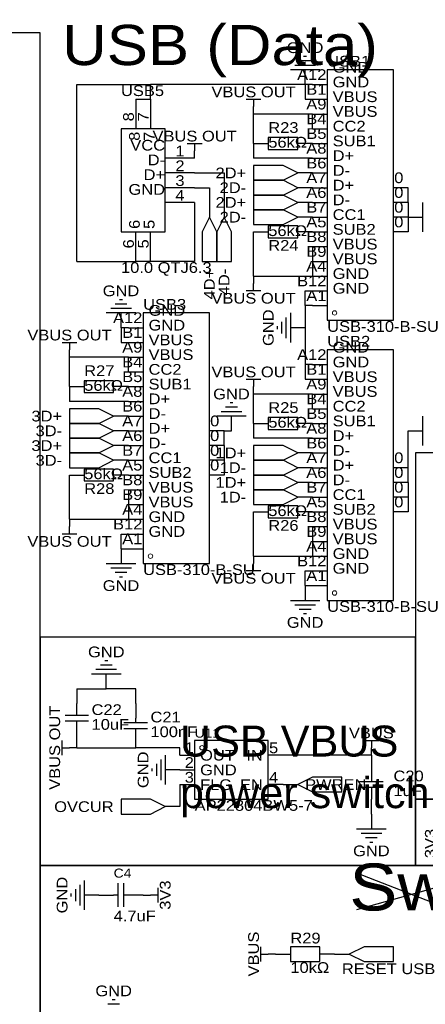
# Model space of a CAD drawing. Header units: millimetres. Extents: x 0 to 413, y 3 to 285.
# Tile 5 of 6: x 210 to 280, y 116 to 285. Entities that reach past the tile are written whole.
import ezdxf
from ezdxf.enums import TextEntityAlignment as Align

# ---------------------------------------------------------------- set-up
doc = ezdxf.new("R2010")
doc.units = ezdxf.units.MM
doc.header["$MEASUREMENT"] = 0
doc.styles.get("Standard").update_dxf_attribs({"font": 'arial.ttf'})

msp = doc.modelspace()

# ---------------------------------------------------------------- linework, layer by layer
at = {"color": 1, "true_color": 0x000000}
for points in [[(2.54, 283.21), (2.54, 99.06), (213.36, 99.06), (213.36, 283.21)], [(278.13, 210.82), (278.13, 151.13), (303.53, 151.13), (303.53, 210.82)], [(213.36, 179.07), (213.36, 139.7), (278.13, 139.7), (278.13, 179.07)], [(278.13, 151.13), (278.13, 139.7), (313.69, 139.7), (313.69, 151.13)], [(213.36, 139.7), (213.36, 48.26), (313.69, 48.26), (313.69, 139.7)]]:
    msp.add_lwpolyline(points, close=True, dxfattribs=at)
at = {"color": 1, "true_color": 0xa00000}
for points in [[(260.1, 278.38), (258.06, 278.38)], [(259.33, 279.15), (258.83, 279.15)], [(261.62, 276.86), (256.54, 276.86)], [(260.86, 277.62), (257.3, 277.62)], [(248.92, 271.78), (251.46, 271.78)], [(250.19, 271.78), (250.19, 270.51)], [(238.76, 264.16), (241.3, 264.16)], [(240.03, 264.16), (240.03, 262.89)], [(279.4, 248.92), (279.4, 254)], [(250.19, 238.76), (250.19, 240.03)], [(251.46, 238.76), (248.92, 238.76)], [(228.35, 236.47), (226.31, 236.47)], [(227.58, 237.24), (227.08, 237.24)], [(229.87, 234.95), (224.79, 234.95)], [(229.11, 235.71), (225.55, 235.71)], [(255.78, 234.19), (255.78, 230.63)], [(256.54, 234.95), (256.54, 229.87)], [(254.25, 232.66), (254.25, 232.16)], [(255.02, 233.43), (255.02, 231.39)], [(217.17, 229.87), (219.71, 229.87)], [(218.44, 229.87), (218.44, 228.6)], [(248.92, 223.52), (251.46, 223.52)], [(250.19, 223.52), (250.19, 222.25)], [(246.63, 219.46), (246.13, 219.46)], [(248.16, 217.93), (244.6, 217.93)], [(247.4, 218.69), (245.36, 218.69)], [(248.92, 217.17), (243.84, 217.17)], [(279.4, 212.09), (279.4, 217.17)], [(218.44, 196.85), (218.44, 198.12)], [(219.71, 196.85), (217.17, 196.85)], [(224.79, 191.77), (229.87, 191.77)], [(250.19, 190.5), (250.19, 191.77)], [(225.55, 191.01), (229.11, 191.01)], [(226.31, 190.25), (228.35, 190.25)], [(251.46, 190.5), (248.92, 190.5)], [(227.08, 189.48), (227.58, 189.48)], [(256.54, 185.42), (261.62, 185.42)], [(257.3, 184.66), (260.86, 184.66)], [(258.06, 183.9), (260.1, 183.9)], [(258.83, 183.13), (259.33, 183.13)], [(225.04, 175.01), (224.54, 175.01)], [(226.57, 173.48), (223.01, 173.48)], [(225.81, 174.24), (223.77, 174.24)], [(227.33, 172.72), (222.25, 172.72)], [(219.71, 165.61), (219.71, 167.64)], [(217.68, 165.61), (221.74, 165.61)], [(229.87, 164.34), (229.87, 165.1)], [(221.74, 164.59), (217.68, 164.59)], [(219.71, 162.56), (219.71, 164.59)], [(227.84, 164.34), (231.9, 164.34)], [(227.84, 163.32), (231.9, 163.32)], [(229.87, 162.56), (229.87, 163.32)], [(217.17, 158.75), (217.17, 161.29)], [(269.24, 161.29), (271.78, 161.29)], [(270.51, 161.29), (270.51, 160.02)], [(217.17, 160.02), (218.44, 160.02)], [(234.19, 157.99), (234.19, 154.43)], [(234.95, 158.75), (234.95, 153.67)], [(232.66, 156.46), (232.66, 155.96)], [(233.43, 157.23), (233.43, 155.19)], [(270.51, 156.21), (270.51, 154.18)], [(268.48, 154.18), (272.54, 154.18)], [(272.54, 153.16), (268.48, 153.16)], [(270.51, 153.16), (270.51, 151.13)], [(267.97, 146.05), (273.05, 146.05)], [(268.73, 145.29), (272.29, 145.29)], [(269.49, 144.53), (271.53, 144.53)], [(270.26, 143.76), (270.76, 143.76)], [(220.22, 136.4), (220.22, 132.84)], [(220.98, 137.16), (220.98, 132.08)], [(226.82, 132.59), (226.82, 136.65)], [(227.84, 132.59), (227.84, 136.65)], [(233.68, 135.89), (233.68, 133.35)], [(218.69, 134.87), (218.69, 134.37)], [(219.46, 135.64), (219.46, 133.6)], [(226.82, 134.62), (226.06, 134.62)], [(228.6, 134.62), (227.84, 134.62)], [(233.68, 134.62), (232.41, 134.62)], [(251.46, 123.19), (251.46, 125.73)], [(251.46, 124.46), (252.73, 124.46)], [(227.08, 115.82), (225.04, 115.82)], [(226.31, 116.59), (225.81, 116.59)]]:
    msp.add_lwpolyline(points, dxfattribs=at)
at = {"color": 1, "true_color": 0x880000}
for points in [[(259.08, 274.32), (259.08, 276.86)], [(260.35, 274.32), (262.89, 274.32)], [(229.87, 271.78), (229.87, 266.7)], [(232.41, 271.78), (232.41, 266.7)], [(260.35, 271.78), (262.89, 271.78)], [(250.19, 269.24), (250.19, 270.51)], [(260.35, 269.24), (262.89, 269.24)], [(260.35, 266.7), (262.89, 266.7)], [(250.19, 264.16), (252.73, 264.16)], [(260.35, 264.16), (257.81, 264.16)], [(260.35, 264.16), (262.89, 264.16)], [(240.03, 261.62), (234.95, 261.62)], [(240.03, 261.62), (240.03, 262.89)], [(260.35, 261.62), (262.89, 261.62)], [(240.03, 259.08), (234.95, 259.08)], [(260.35, 259.08), (257.81, 259.08)], [(260.35, 259.08), (262.89, 259.08)], [(240.03, 256.54), (234.95, 256.54)], [(260.35, 256.54), (257.81, 256.54)], [(260.35, 256.54), (262.89, 256.54)], [(276.86, 256.54), (274.32, 256.54)], [(240.03, 254), (234.95, 254)], [(242.57, 254), (242.57, 251.46)], [(245.11, 254), (245.11, 251.46)], [(260.35, 254), (257.81, 254)], [(260.35, 254), (262.89, 254)], [(276.86, 254), (274.32, 254)], [(260.35, 251.46), (257.81, 251.46)], [(260.35, 251.46), (262.89, 251.46)], [(276.86, 251.46), (274.32, 251.46)], [(276.86, 251.46), (279.4, 251.46)], [(229.87, 243.84), (229.87, 248.92)], [(232.41, 243.84), (232.41, 248.92)], [(250.19, 248.92), (252.73, 248.92)], [(260.35, 248.92), (257.81, 248.92)], [(260.35, 248.92), (262.89, 248.92)], [(276.86, 248.92), (274.32, 248.92)], [(260.35, 246.38), (262.89, 246.38)], [(260.35, 243.84), (262.89, 243.84)], [(250.19, 241.3), (250.19, 240.03)], [(260.35, 241.3), (262.89, 241.3)], [(260.35, 238.76), (262.89, 238.76)], [(260.35, 236.22), (262.89, 236.22)], [(227.33, 232.41), (227.33, 234.95)], [(228.6, 232.41), (231.14, 232.41)], [(259.08, 232.41), (256.54, 232.41)], [(228.6, 229.87), (231.14, 229.87)], [(218.44, 227.33), (218.44, 228.6)], [(228.6, 227.33), (231.14, 227.33)], [(260.35, 226.06), (262.89, 226.06)], [(228.6, 224.79), (231.14, 224.79)], [(260.35, 223.52), (262.89, 223.52)], [(218.44, 222.25), (220.98, 222.25)], [(228.6, 222.25), (226.06, 222.25)], [(228.6, 222.25), (231.14, 222.25)], [(250.19, 220.98), (250.19, 222.25)], [(260.35, 220.98), (262.89, 220.98)], [(228.6, 219.71), (231.14, 219.71)], [(260.35, 218.44), (262.89, 218.44)], [(228.6, 217.17), (226.06, 217.17)], [(228.6, 217.17), (231.14, 217.17)], [(246.38, 214.63), (246.38, 217.17)], [(250.19, 215.9), (252.73, 215.9)], [(260.35, 215.9), (257.81, 215.9)], [(260.35, 215.9), (262.89, 215.9)], [(228.6, 214.63), (226.06, 214.63)], [(228.6, 214.63), (231.14, 214.63)], [(245.11, 214.63), (242.57, 214.63)], [(276.86, 214.63), (279.4, 214.63)], [(260.35, 213.36), (262.89, 213.36)], [(228.6, 212.09), (226.06, 212.09)], [(228.6, 212.09), (231.14, 212.09)], [(245.11, 212.09), (242.57, 212.09)], [(260.35, 210.82), (257.81, 210.82)], [(260.35, 210.82), (262.89, 210.82)], [(228.6, 209.55), (226.06, 209.55)], [(228.6, 209.55), (231.14, 209.55)], [(245.11, 209.55), (242.57, 209.55)], [(260.35, 208.28), (257.81, 208.28)], [(260.35, 208.28), (262.89, 208.28)], [(276.86, 208.28), (274.32, 208.28)], [(218.44, 207.01), (220.98, 207.01)], [(228.6, 207.01), (226.06, 207.01)], [(228.6, 207.01), (231.14, 207.01)], [(245.11, 207.01), (242.57, 207.01)], [(260.35, 205.74), (257.81, 205.74)], [(260.35, 205.74), (262.89, 205.74)], [(276.86, 205.74), (274.32, 205.74)], [(228.6, 204.47), (231.14, 204.47)], [(260.35, 203.2), (257.81, 203.2)], [(260.35, 203.2), (262.89, 203.2)], [(276.86, 203.2), (274.32, 203.2)], [(228.6, 201.93), (231.14, 201.93)], [(250.19, 200.66), (252.73, 200.66)], [(260.35, 200.66), (257.81, 200.66)], [(260.35, 200.66), (262.89, 200.66)], [(276.86, 200.66), (274.32, 200.66)], [(218.44, 199.39), (218.44, 198.12)], [(228.6, 199.39), (231.14, 199.39)], [(260.35, 198.12), (262.89, 198.12)], [(228.6, 196.85), (231.14, 196.85)], [(260.35, 195.58), (262.89, 195.58)], [(227.33, 194.31), (227.33, 191.77)], [(228.6, 194.31), (231.14, 194.31)], [(250.19, 193.04), (250.19, 191.77)], [(260.35, 193.04), (262.89, 193.04)], [(260.35, 190.5), (262.89, 190.5)], [(259.08, 187.96), (259.08, 185.42)], [(260.35, 187.96), (262.89, 187.96)], [(224.79, 170.18), (224.79, 172.72)], [(219.71, 170.18), (219.71, 167.64)], [(229.87, 167.64), (229.87, 165.1)], [(219.71, 160.02), (219.71, 162.56)], [(229.87, 160.02), (229.87, 162.56)], [(219.71, 160.02), (218.44, 160.02)], [(270.51, 158.75), (270.51, 160.02)], [(237.49, 158.75), (240.03, 158.75)], [(255.27, 158.75), (252.73, 158.75)], [(270.51, 158.75), (270.51, 156.21)], [(237.49, 156.21), (234.95, 156.21)], [(237.49, 156.21), (240.03, 156.21)], [(237.49, 153.67), (240.03, 153.67)], [(255.27, 153.67), (252.73, 153.67)], [(255.27, 153.67), (257.81, 153.67)], [(270.51, 148.59), (270.51, 151.13)], [(237.49, 149.86), (234.95, 149.86)], [(270.51, 148.59), (270.51, 146.05)], [(223.52, 134.62), (220.98, 134.62)], [(223.52, 134.62), (226.06, 134.62)], [(231.14, 134.62), (228.6, 134.62)], [(231.14, 134.62), (232.41, 134.62)], [(254, 124.46), (252.73, 124.46)], [(254, 124.46), (256.54, 124.46)], [(264.16, 124.46), (261.62, 124.46)], [(264.16, 124.46), (266.7, 124.46)]]:
    msp.add_lwpolyline(points, dxfattribs=at)
at = {"color": 1, "true_color": 0xa00000}
for points in [[(274.32, 233.68), (274.32, 276.86), (262.89, 276.86), (262.89, 233.68)], [(227.33, 248.92), (234.95, 248.92), (234.95, 266.7), (227.33, 266.7)], [(252.73, 265.18), (252.73, 263.14), (257.81, 263.14), (257.81, 265.18)], [(257.81, 259.08), (255.27, 260.35), (250.19, 260.35), (250.19, 257.81), (255.27, 257.81)], [(257.81, 256.54), (255.27, 257.81), (250.19, 257.81), (250.19, 255.27), (255.27, 255.27)], [(257.81, 254), (255.27, 255.27), (250.19, 255.27), (250.19, 252.73), (255.27, 252.73)], [(242.57, 251.46), (241.3, 248.92), (241.3, 243.84), (243.84, 243.84), (243.84, 248.92)], [(245.11, 251.46), (243.84, 248.92), (243.84, 243.84), (246.38, 243.84), (246.38, 248.92)], [(257.81, 251.46), (255.27, 252.73), (250.19, 252.73), (250.19, 250.19), (255.27, 250.19)], [(252.73, 249.94), (252.73, 247.9), (257.81, 247.9), (257.81, 249.94)], [(242.57, 191.77), (242.57, 234.95), (231.14, 234.95), (231.14, 191.77)], [(274.32, 185.42), (274.32, 228.6), (262.89, 228.6), (262.89, 185.42)], [(220.98, 223.27), (220.98, 221.23), (226.06, 221.23), (226.06, 223.27)], [(226.06, 217.17), (223.52, 218.44), (218.44, 218.44), (218.44, 215.9), (223.52, 215.9)], [(226.06, 214.63), (223.52, 215.9), (218.44, 215.9), (218.44, 213.36), (223.52, 213.36)], [(252.73, 216.92), (252.73, 214.88), (257.81, 214.88), (257.81, 216.92)], [(226.06, 212.09), (223.52, 213.36), (218.44, 213.36), (218.44, 210.82), (223.52, 210.82)], [(226.06, 209.55), (223.52, 210.82), (218.44, 210.82), (218.44, 208.28), (223.52, 208.28)], [(257.81, 210.82), (255.27, 212.09), (250.19, 212.09), (250.19, 209.55), (255.27, 209.55)], [(257.81, 208.28), (255.27, 209.55), (250.19, 209.55), (250.19, 207.01), (255.27, 207.01)], [(220.98, 208.03), (220.98, 205.99), (226.06, 205.99), (226.06, 208.03)], [(257.81, 205.74), (255.27, 207.01), (250.19, 207.01), (250.19, 204.47), (255.27, 204.47)], [(257.81, 203.2), (255.27, 204.47), (250.19, 204.47), (250.19, 201.93), (255.27, 201.93)], [(252.73, 201.68), (252.73, 199.64), (257.81, 199.64), (257.81, 201.68)], [(240.03, 161.29), (240.03, 151.13), (252.73, 151.13), (252.73, 161.29)], [(257.81, 153.67), (260.35, 152.4), (265.43, 152.4), (265.43, 154.94), (260.35, 154.94)], [(234.95, 149.86), (232.41, 151.13), (227.33, 151.13), (227.33, 148.59), (232.41, 148.59)], [(261.62, 123.19), (261.62, 125.73), (256.54, 125.73), (256.54, 123.19)], [(266.7, 124.46), (269.24, 123.19), (274.32, 123.19), (274.32, 125.73), (269.24, 125.73)]]:
    msp.add_lwpolyline(points, close=True, dxfattribs=at)
at = {"color": 1, "true_color": 0x008800}
for points in [[(219.71, 243.84), (219.71, 274.32)], [(219.71, 274.32), (232.41, 274.32)], [(232.41, 271.78), (232.41, 274.32)], [(259.08, 274.32), (232.41, 274.32)], [(259.08, 274.32), (259.08, 271.78)], [(260.35, 274.32), (259.08, 274.32)], [(229.87, 271.78), (232.41, 271.78)], [(259.08, 271.78), (260.35, 271.78)], [(250.19, 264.16), (250.19, 269.24)], [(260.35, 269.24), (250.19, 269.24)], [(260.35, 266.7), (260.35, 269.24)], [(250.19, 264.16), (250.19, 261.62)], [(260.35, 261.62), (250.19, 261.62)], [(240.03, 259.08), (245.11, 259.08)], [(245.11, 259.08), (245.11, 254)], [(240.03, 256.54), (242.57, 256.54)], [(242.57, 256.54), (242.57, 254)], [(276.86, 254), (276.86, 256.54)], [(240.03, 254), (240.03, 243.84)], [(276.86, 254), (276.86, 251.46)], [(276.86, 251.46), (276.86, 248.92)], [(250.19, 241.3), (250.19, 248.92)], [(260.35, 246.38), (260.35, 243.84)], [(219.71, 243.84), (229.87, 243.84)], [(232.41, 243.84), (229.87, 243.84)], [(240.03, 243.84), (232.41, 243.84)], [(260.35, 243.84), (260.35, 241.3)], [(250.19, 241.3), (260.35, 241.3)], [(259.08, 236.22), (259.08, 238.76)], [(259.08, 238.76), (260.35, 238.76)], [(260.35, 236.22), (259.08, 236.22)], [(259.08, 236.22), (259.08, 232.41)], [(228.6, 232.41), (227.33, 232.41)], [(227.33, 232.41), (227.33, 229.87)], [(259.08, 232.41), (259.08, 226.06)], [(227.33, 229.87), (228.6, 229.87)], [(228.6, 227.33), (218.44, 227.33)], [(218.44, 222.25), (218.44, 227.33)], [(228.6, 224.79), (228.6, 227.33)], [(260.35, 226.06), (259.08, 226.06)], [(259.08, 226.06), (259.08, 223.52)], [(259.08, 223.52), (260.35, 223.52)], [(218.44, 222.25), (218.44, 219.71)], [(260.35, 220.98), (250.19, 220.98)], [(250.19, 215.9), (250.19, 220.98)], [(260.35, 218.44), (260.35, 220.98)], [(228.6, 219.71), (218.44, 219.71)], [(250.19, 215.9), (250.19, 213.36)], [(245.11, 212.09), (245.11, 214.63)], [(245.11, 214.63), (246.38, 214.63)], [(276.86, 208.28), (276.86, 214.63)], [(260.35, 213.36), (250.19, 213.36)], [(245.11, 212.09), (245.11, 209.55)], [(245.11, 209.55), (245.11, 207.01)], [(276.86, 205.74), (276.86, 208.28)], [(218.44, 199.39), (218.44, 207.01)], [(276.86, 205.74), (276.86, 203.2)], [(228.6, 204.47), (228.6, 201.93)], [(276.86, 203.2), (276.86, 200.66)], [(228.6, 201.93), (228.6, 199.39)], [(250.19, 193.04), (250.19, 200.66)], [(218.44, 199.39), (228.6, 199.39)], [(260.35, 198.12), (260.35, 195.58)], [(227.33, 194.31), (227.33, 196.85)], [(227.33, 196.85), (228.6, 196.85)], [(260.35, 195.58), (260.35, 193.04)], [(227.33, 194.31), (228.6, 194.31)], [(250.19, 193.04), (260.35, 193.04)], [(259.08, 187.96), (259.08, 190.5)], [(259.08, 190.5), (260.35, 190.5)], [(259.08, 187.96), (260.35, 187.96)], [(219.71, 170.18), (224.79, 170.18)], [(229.87, 170.18), (224.79, 170.18)], [(229.87, 167.64), (229.87, 170.18)], [(219.71, 160.02), (229.87, 160.02)], [(237.49, 160.02), (229.87, 160.02)], [(237.49, 158.75), (237.49, 160.02)], [(270.51, 158.75), (255.27, 158.75)], [(237.49, 153.67), (237.49, 149.86)]]:
    msp.add_lwpolyline(points, dxfattribs=at)
at = {"color": 1, "true_color": 0x000000}
for points in [[(267.97, 138.43), (290.83, 129.54)], [(290.83, 138.43), (267.97, 132.08)]]:
    msp.add_lwpolyline(points, dxfattribs=at)
at = {"color": 1, "lineweight": 0, "true_color": 0xa00000}
for centre in [(264.16, 234.95), (232.41, 193.04), (264.16, 186.69), (241.3, 160.02)]:
    msp.add_circle(centre, 0.381, dxfattribs=at)

# ---------------------------------------------------------------- texts
at = {"color": 1, "true_color": 0x000000, "width": 1.1}
for s, height, p in [('USB (Data)', 6.934, (217.17, 275.59)), ('GND', 1.849, (263.83, 275.82)), ('GND', 1.849, (263.83, 273.28)), ('VBUS', 1.849, (263.83, 270.74)), ('VBUS', 1.849, (263.83, 268.2)), ('CC2', 1.849, (263.83, 265.66)), ('SUB1', 1.849, (263.83, 263.12)), ('1', 1.85, (236.71, 261.37)), ('D+', 1.849, (263.83, 260.58)), ('2', 1.85, (236.71, 258.83)), ('D-', 1.849, (263.83, 258.04)), ('3', 1.85, (236.71, 256.29)), ('0', 1.85, (274.45, 256.77)), ('D+', 1.849, (263.83, 255.5)), ('0', 1.85, (274.45, 254.23)), ('4', 1.85, (236.71, 253.75)), ('D-', 1.849, (263.83, 252.96)), ('CC1', 1.849, (263.83, 250.42)), ('0', 1.85, (274.45, 251.69)), ('0', 1.85, (274.45, 249.15)), ('SUB2', 1.849, (263.83, 247.88)), ('VBUS', 1.849, (263.83, 245.34)), ('VBUS', 1.849, (263.83, 242.8)), ('GND', 1.849, (263.83, 240.26)), ('GND', 1.849, (263.83, 237.72)), ('GND', 1.849, (232.08, 233.91)), ('GND', 1.849, (232.08, 231.37)), ('VBUS', 1.849, (232.08, 228.83)), ('GND', 1.849, (263.83, 227.56)), ('VBUS', 1.849, (232.08, 226.29)), ('GND', 1.849, (263.83, 225.02)), ('CC2', 1.849, (232.08, 223.75)), ('VBUS', 1.849, (263.83, 222.48)), ('SUB1', 1.849, (232.08, 221.21)), ('VBUS', 1.849, (263.83, 219.94)), ('D+', 1.849, (232.08, 218.67)), ('CC2', 1.849, (263.83, 217.4)), ('D-', 1.849, (232.08, 216.13)), ('0', 1.85, (242.7, 214.86)), ('SUB1', 1.849, (263.83, 214.86)), ('D+', 1.849, (232.08, 213.59)), ('0', 1.85, (242.7, 212.32)), ('D+', 1.849, (263.83, 212.32)), ('D-', 1.849, (232.08, 211.05)), ('0', 1.85, (242.7, 209.78)), ('D-', 1.849, (263.83, 209.78)), ('CC1', 1.849, (232.08, 208.51)), ('0', 1.85, (274.45, 208.51)), ('0', 1.85, (242.7, 207.24)), ('D+', 1.849, (263.83, 207.24)), ('SUB2', 1.849, (232.08, 205.97)), ('D-', 1.849, (263.83, 204.7)), ('0', 1.85, (274.45, 205.97)), ('VBUS', 1.849, (232.08, 203.43)), ('0', 1.85, (274.45, 203.43)), ('CC1', 1.849, (263.83, 202.16)), ('VBUS', 1.849, (232.08, 200.89)), ('SUB2', 1.849, (263.83, 199.62)), ('0', 1.85, (274.45, 200.89)), ('GND', 1.849, (232.08, 198.35)), ('VBUS', 1.849, (263.83, 197.08)), ('GND', 1.849, (232.08, 195.81)), ('VBUS', 1.849, (263.83, 194.54)), ('GND', 1.849, (263.83, 192)), ('GND', 1.849, (263.83, 189.46)), ('OUT', 1.849, (240.97, 157.25)), ('5', 1.85, (252.86, 158.52)), ('GND', 1.849, (240.97, 154.71)), ('FLG', 1.849, (240.97, 152.17)), ('4', 1.85, (252.86, 153.44)), ('Switch', 8.09, (266.7, 129.54))]:
    msp.add_text(s, height=height, dxfattribs=at).set_placement(p, align=Align.BOTTOM_LEFT)
at = {"color": 1, "true_color": 0x000080, "width": 1.1}
for s, p in [('GND', (259.08, 280.67)), ('GND', (259.08, 280.67)), ('VBUS OUT', (250.19, 273.05)), ('VBUS OUT', (250.19, 273.05)), ('VBUS OUT', (240.03, 265.43)), ('VBUS OUT', (240.03, 265.43)), ('GND', (227.33, 238.76)), ('GND', (227.33, 238.76)), ('VBUS OUT', (250.19, 237.49)), ('VBUS OUT', (250.19, 237.49)), ('VBUS OUT', (218.44, 231.14)), ('VBUS OUT', (218.44, 231.14)), ('VBUS OUT', (250.19, 224.79)), ('VBUS OUT', (250.19, 224.79)), ('GND', (246.38, 220.98)), ('GND', (246.38, 220.98)), ('VBUS OUT', (218.44, 195.58)), ('VBUS OUT', (218.44, 195.58)), ('VBUS OUT', (250.19, 189.23)), ('VBUS OUT', (250.19, 189.23)), ('GND', (227.33, 187.96)), ('GND', (227.33, 187.96)), ('GND', (259.08, 181.61)), ('GND', (259.08, 181.61)), ('GND', (224.79, 176.53)), ('GND', (224.79, 176.53)), ('VBUS', (270.51, 162.56)), ('VBUS', (270.51, 162.56)), ('GND', (270.51, 142.24)), ('GND', (270.51, 142.24)), ('GND', (226.06, 118.11)), ('GND', (226.06, 118.11))]:
    msp.add_text(s, height=1.849, dxfattribs=at).set_placement(p, align=Align.MIDDLE_CENTER)
for s, height, p in [('USB1', 1.849, (262.89, 276.86)), ('USB5', 1.849, (227.33, 271.78)), ('R23', 1.849, (252.73, 265.43)), ('56kΩ', 1.849, (252.73, 262.89)), ('56kΩ', 1.849, (252.73, 247.65)), ('R24', 1.849, (252.73, 245.11)), ('10.0 QTJ6.3', 1.8491, (227.33, 241.3)), ('USB3', 1.849, (231.14, 234.95)), ('USB-310-B-SU', 1.8491, (262.89, 231.14)), ('USB2', 1.849, (262.89, 228.6)), ('R27', 1.849, (220.98, 223.52)), ('56kΩ', 1.849, (220.98, 220.98)), ('R25', 1.849, (252.73, 217.17)), ('56kΩ', 1.849, (252.73, 214.63)), ('56kΩ', 1.849, (220.98, 205.74)), ('R28', 1.849, (220.98, 203.2)), ('56kΩ', 1.849, (252.73, 199.39)), ('R26', 1.849, (252.73, 196.85)), ('USB-310-B-SU', 1.8491, (231.14, 189.23)), ('USB-310-B-SU', 1.8491, (262.89, 182.88)), ('C22', 1.849, (222.25, 165.1)), ('10uF', 1.849, (222.25, 162.56)), ('C21', 1.849, (232.41, 163.83)), ('100nF', 1.849, (232.41, 161.29)), ('U11', 1.56, (240.03, 161.29)), ('C20', 1.849, (274.32, 153.67)), ('1uF', 1.849, (274.32, 151.13)), ('AP22804BW5-7', 1.8491, (240.03, 148.59)), ('C4', 1.56, (226.06, 137.16)), ('4.7uF', 1.849, (226.06, 129.54)), ('R29', 1.849, (256.54, 125.73)), ('10kΩ', 1.849, (256.54, 120.65))]:
    msp.add_text(s, height=height, dxfattribs=at).set_placement(p, align=Align.BOTTOM_LEFT)
at = {"color": 1, "true_color": 0x000000, "width": 1.1}
for s, height, p in [('A12', 1.849, (262.76, 274.55)), ('B1', 1.849, (262.76, 272.01)), ('A9', 1.849, (262.76, 269.47)), ('B4', 1.849, (262.76, 266.93)), ('B5', 1.849, (262.76, 264.39)), ('VCC', 1.849, (234.93, 262.38)), ('A8', 1.849, (262.76, 261.85)), ('D-', 1.849, (234.93, 259.84)), ('B6', 1.849, (262.76, 259.31)), ('D+', 1.849, (234.93, 257.3)), ('A7', 1.849, (262.76, 256.77)), ('GND', 1.849, (234.93, 254.76)), ('A6', 1.849, (262.76, 254.23)), ('B7', 1.849, (262.76, 251.69)), ('A5', 1.849, (262.76, 249.15)), ('B8', 1.849, (262.76, 246.61)), ('B9', 1.849, (262.76, 244.07)), ('A4', 1.849, (262.76, 241.53)), ('B12', 1.849, (262.76, 238.99)), ('A1', 1.849, (262.76, 236.45)), ('A12', 1.849, (231.01, 232.64)), ('B1', 1.849, (231.01, 230.1)), ('A9', 1.849, (231.01, 227.56)), ('B4', 1.849, (231.01, 225.02)), ('A12', 1.849, (262.76, 226.29)), ('B1', 1.849, (262.76, 223.75)), ('B5', 1.849, (231.01, 222.48)), ('A8', 1.849, (231.01, 219.94)), ('A9', 1.849, (262.76, 221.21)), ('B4', 1.849, (262.76, 218.67)), ('B6', 1.849, (231.01, 217.4)), ('A7', 1.849, (231.01, 214.86)), ('B5', 1.849, (262.76, 216.13)), ('A8', 1.849, (262.76, 213.59)), ('A6', 1.849, (231.01, 212.32)), ('B7', 1.849, (231.01, 209.78)), ('B6', 1.849, (262.76, 211.05)), ('A7', 1.849, (262.76, 208.51)), ('A5', 1.849, (231.01, 207.24)), ('B8', 1.849, (231.01, 204.7)), ('A6', 1.849, (262.76, 205.97)), ('B7', 1.849, (262.76, 203.43)), ('B9', 1.849, (231.01, 202.16)), ('A4', 1.849, (231.01, 199.62)), ('A5', 1.849, (262.76, 200.89)), ('B8', 1.849, (262.76, 198.35)), ('B12', 1.849, (231.01, 197.08)), ('A1', 1.849, (231.01, 194.54)), ('B9', 1.849, (262.76, 195.81)), ('A4', 1.849, (262.76, 193.27)), ('B12', 1.849, (262.76, 190.73)), ('A1', 1.849, (262.76, 188.19)), ('1', 1.85, (239.9, 158.52)), ('IN', 1.849, (251.79, 157.25)), ('2', 1.85, (239.9, 155.98)), ('3', 1.85, (239.9, 153.44)), ('EN', 1.849, (251.79, 152.17))]:
    msp.add_text(s, height=height, dxfattribs=at).set_placement(p, align=Align.BOTTOM_RIGHT)
for s, p in [('8', (230.1, 267.97)), ('7', (232.64, 267.97)), ('6', (231.12, 249.43)), ('5', (233.66, 249.43))]:
    msp.add_text(s, height=1.85, rotation=90, dxfattribs=at).set_placement(p, align=Align.BOTTOM_LEFT)
for s, p in [('8', (231.12, 266.19)), ('7', (233.66, 266.19)), ('6', (230.1, 247.65)), ('5', (232.64, 247.65))]:
    msp.add_text(s, height=1.85, rotation=90, dxfattribs=at).set_placement(p, align=Align.BOTTOM_RIGHT)
at = {"color": 1, "true_color": 0x000080, "width": 1.1}
for s, p in [('2D+', (248.92, 259.08)), ('2D+', (248.92, 259.08)), ('2D-', (248.92, 256.54)), ('2D-', (248.92, 256.54)), ('2D+', (248.92, 254)), ('2D+', (248.92, 254)), ('2D-', (248.92, 251.46)), ('2D-', (248.92, 251.46)), ('3D+', (217.17, 217.17)), ('3D+', (217.17, 217.17)), ('3D-', (217.17, 214.63)), ('3D-', (217.17, 214.63)), ('3D+', (217.17, 212.09)), ('3D+', (217.17, 212.09)), ('3D-', (217.17, 209.55)), ('3D-', (217.17, 209.55)), ('1D+', (248.92, 210.82)), ('1D+', (248.92, 210.82)), ('1D-', (248.92, 208.28)), ('1D-', (248.92, 208.28)), ('1D+', (248.92, 205.74)), ('1D+', (248.92, 205.74)), ('1D-', (248.92, 203.2)), ('1D-', (248.92, 203.2)), ('OVCUR', (226.06, 149.86)), ('OVCUR', (226.06, 149.86))]:
    msp.add_text(s, height=1.849, dxfattribs=at).set_placement(p, align=Align.MIDDLE_RIGHT)
for s, p in [('4D+', (242.57, 242.57)), ('4D+', (242.57, 242.57)), ('4D-', (245.11, 242.57)), ('4D-', (245.11, 242.57))]:
    msp.add_text(s, height=1.849, rotation=90, dxfattribs=at).set_placement(p, align=Align.MIDDLE_RIGHT)
for s, p in [('GND', (252.73, 232.41)), ('GND', (252.73, 232.41)), ('VBUS OUT', (215.9, 160.02)), ('VBUS OUT', (215.9, 160.02)), ('GND', (231.14, 156.21)), ('GND', (231.14, 156.21)), ('3V3', (280.67, 143.51)), ('3V3', (280.67, 143.51)), ('GND', (217.17, 134.62)), ('GND', (217.17, 134.62)), ('3V3', (234.95, 134.62)), ('3V3', (234.95, 134.62)), ('VBUS', (250.19, 124.46)), ('VBUS', (250.19, 124.46))]:
    msp.add_text(s, height=1.849, rotation=90, dxfattribs=at).set_placement(p, align=Align.MIDDLE_CENTER)
for s, p in [('PWREN', (259.08, 153.67)), ('PWREN', (259.08, 153.67)), ('RESET USB', (265.43, 121.92)), ('RESET USB', (265.43, 121.92))]:
    msp.add_text(s, height=1.849, dxfattribs=at).set_placement(p, align=Align.MIDDLE_LEFT)
at = {"true_color": 0x000000, "insert": (237.49, 163.83), "char_height": 5.334, "width": 45.72, "attachment_point": 1}
msp.add_mtext('USB VBUS\\Ppower switch', dxfattribs=at)

doc.saveas('drawing.dxf')
